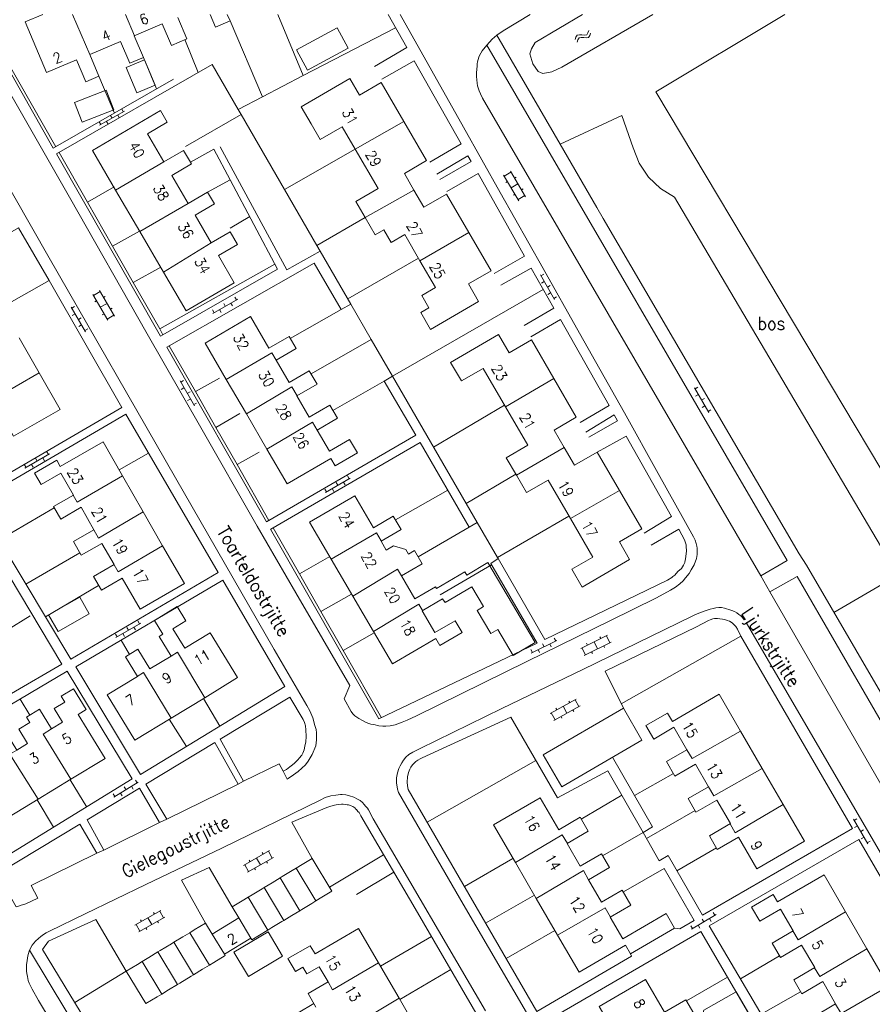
# Model space of a CAD drawing. Header units: metres. Extents: x 189705 to 199106, y 581686 to 588448.
# Tile 226 of 256: x 195698 to 195829, y 583848 to 583999. Entities that reach past the tile are written whole.
import ezdxf

# ---------------------------------------------------------------- set-up
doc = ezdxf.new("R2010")
doc.units = ezdxf.units.M
doc.layers.add('B-WA-OG-GBKN-G', color=7, linetype='Continuous', lineweight=18)
doc.styles.add('Style-STANDARD', font='STANDARD.shx')

msp = doc.modelspace()

# ---------------------------------------------------------------- linework, layer by layer
at = {"layer": 'B-WA-OG-GBKN-G'}
for p, q in [((195783.294, 583996.515), (195783.487, 583996.779)), ((195783.487, 583996.779), (195783.814, 583996.868)), ((195783.814, 583996.868), (195784.218, 583996.825)), ((195784.218, 583996.825), (195784.625, 583996.782)), ((195784.625, 583996.782), (195784.943, 583996.867)), ((195784.943, 583996.867), (195785.145, 583997.136)), ((195785.145, 583997.136), (195785.253, 583997.53)), ((195785.222, 583996.454), (195785.423, 583996.724)), ((195785.423, 583996.724), (195785.531, 583997.119)), ((195783.187, 583996.122), (195783.294, 583996.515)), ((195783.466, 583995.71), (195783.575, 583996.103)), ((195783.575, 583996.103), (195783.771, 583996.366)), ((195783.771, 583996.366), (195784.085, 583996.453)), ((195784.085, 583996.453), (195784.499, 583996.414)), ((195784.499, 583996.414), (195784.904, 583996.369)), ((195784.904, 583996.369), (195785.222, 583996.454)), ((195709.977, 583982.931), (195713.797, 583985.114)), ((195713.375, 583985.449), (195713.623, 583985.015)), ((195709.902, 583983.464), (195710.15, 583983.03)), ((195711.018, 583983.526), (195711.266, 583983.092)), ((195711.639, 583984.457), (195711.887, 583984.023)), ((195712.755, 583984.519), (195713.003, 583984.085)), ((195772.265, 583975.089), (195773.295, 583975.704)), ((195775.551, 583971.926), (195773.193, 583975.876)), ((195774.521, 583971.311), (195772.163, 583975.26)), ((195772.495, 583974.119), (195772.752, 583974.273)), ((195773.834, 583974.803), (195774.091, 583974.956)), ((195773.342, 583973.286), (195774.372, 583973.901)), ((195774.91, 583973.001), (195775.167, 583973.155)), ((195773.673, 583972.146), (195773.931, 583972.3)), ((195774.419, 583971.483), (195775.449, 583972.098)), ((195777.814, 583959.933), (195779.983, 583956.105)), ((195778.348, 583960.006), (195777.913, 583959.759)), ((195778.406, 583958.889), (195777.971, 583958.643)), ((195709.025, 583956.732), (195710.064, 583957.332)), ((195712.264, 583953.521), (195709.964, 583957.505)), ((195779.334, 583958.266), (195778.899, 583958.019)), ((195711.225, 583952.921), (195708.925, 583956.905)), ((195709.24, 583955.759), (195709.5, 583955.909)), ((195710.589, 583956.422), (195710.849, 583956.572)), ((195727.411, 583953.968), (195731.229, 583956.154)), ((195730.807, 583956.489), (195731.055, 583956.055)), ((195779.392, 583957.149), (195778.957, 583956.903)), ((195780.32, 583956.526), (195779.885, 583956.279)), ((195705.59, 583954.953), (195707.807, 583951.153)), ((195706.123, 583955.033), (195705.691, 583954.781)), ((195710.075, 583954.913), (195711.114, 583955.513)), ((195711.638, 583954.605), (195711.898, 583954.755)), ((195727.336, 583954.501), (195727.584, 583954.067)), ((195728.452, 583954.564), (195728.7, 583954.13)), ((195729.071, 583955.495), (195729.32, 583955.061)), ((195730.188, 583955.558), (195730.436, 583955.124)), ((195706.195, 583953.917), (195705.763, 583953.665)), ((195707.13, 583953.305), (195706.699, 583953.053)), ((195710.389, 583953.769), (195710.649, 583953.919)), ((195711.125, 583953.094), (195712.164, 583953.694)), ((195707.202, 583952.189), (195706.77, 583951.937)), ((195708.138, 583951.578), (195707.706, 583951.326)), ((195722.895, 583943.645), (195722.462, 583943.395)), ((195722.362, 583943.568), (195724.557, 583939.755)), ((195722.961, 583942.528), (195722.527, 583942.279)), ((195801.539, 583942.522), (195803.744, 583938.715)), ((195802.072, 583942.6), (195801.639, 583942.349)), ((195723.893, 583941.911), (195723.459, 583941.662)), ((195723.958, 583940.795), (195723.525, 583940.546)), ((195802.14, 583941.484), (195801.708, 583941.233)), ((195803.074, 583940.869), (195802.642, 583940.619)), ((195724.89, 583940.178), (195724.457, 583939.928)), ((195803.143, 583939.753), (195802.71, 583939.503)), ((195804.077, 583939.139), (195803.644, 583938.888)), ((195698.474, 583930.133), (195702.284, 583932.333)), ((195700.129, 583931.666), (195700.379, 583931.233)), ((195701.245, 583931.733), (195701.495, 583931.3)), ((195701.861, 583932.666), (195702.111, 583932.233)), ((195698.397, 583930.666), (195698.647, 583930.233)), ((195699.513, 583930.733), (195699.763, 583930.3)), ((195744.739, 583926.402), (195748.539, 583928.619)), ((195748.114, 583928.95), (195748.366, 583928.518)), ((195745.775, 583927.007), (195746.027, 583926.575)), ((195746.387, 583927.942), (195746.639, 583927.511)), ((195747.503, 583928.014), (195747.755, 583927.582)), ((195744.659, 583926.935), (195744.911, 583926.503)), ((195712.495, 583904.082), (195716.297, 583906.296)), ((195715.873, 583906.627), (195716.124, 583906.195)), ((195712.416, 583904.615), (195712.667, 583904.183)), ((195713.532, 583904.686), (195713.783, 583904.254)), ((195714.144, 583905.621), (195714.396, 583905.189)), ((195715.26, 583905.692), (195715.512, 583905.26)), ((195784.033, 583902.413), (195788.157, 583904.45)), ((195787.978, 583904.361), (195788.51, 583903.285)), ((195776.409, 583901.697), (195780.358, 583903.639)), ((195778.163, 583903.117), (195778.384, 583902.668)), ((195779.281, 583903.109), (195779.502, 583902.66)), ((195779.958, 583903.999), (195780.179, 583903.55)), ((195784.564, 583901.337), (195788.689, 583903.374)), ((195784.933, 583903.192), (195785.066, 583902.923)), ((195786.095, 583903.431), (195786.627, 583902.355)), ((195786.994, 583904.21), (195787.126, 583903.941)), ((195787.568, 583902.82), (195787.701, 583902.551)), ((195776.368, 583902.234), (195776.589, 583901.785)), ((195777.486, 583902.227), (195777.707, 583901.778)), ((195784.212, 583902.501), (195784.744, 583901.425)), ((195785.687, 583901.891), (195785.82, 583901.622)), ((195779.321, 583892.38), (195783.35, 583894.601)), ((195782.198, 583894.309), (195782.343, 583894.046)), ((195783.175, 583894.505), (195783.754, 583893.454)), ((195779.497, 583892.477), (195780.076, 583891.426)), ((195779.901, 583891.329), (195783.929, 583893.55)), ((195780.185, 583893.199), (195780.33, 583892.936)), ((195781.336, 583893.491), (195781.915, 583892.44)), ((195782.834, 583892.947), (195782.979, 583892.684)), ((195780.997, 583891.934), (195781.142, 583891.671)), ((195712.161, 583879.515), (195715.914, 583881.812)), ((195715.482, 583882.134), (195715.743, 583881.707)), ((195712.07, 583880.046), (195712.331, 583879.619)), ((195713.184, 583880.141), (195713.445, 583879.715)), ((195713.776, 583881.09), (195714.037, 583880.663)), ((195714.89, 583881.185), (195715.151, 583880.759)), ((195826.018, 583876.107), (195828.24, 583872.31)), ((195826.551, 583876.187), (195826.119, 583875.935)), ((195826.624, 583875.072), (195826.192, 583874.819)), ((195827.561, 583874.461), (195827.129, 583874.209)), ((195827.634, 583873.346), (195827.203, 583873.093)), ((195828.571, 583872.735), (195828.139, 583872.482)), ((195732.143, 583868.997), (195736.135, 583871.283)), ((195734.988, 583870.972), (195735.137, 583870.712)), ((195735.961, 583871.184), (195736.558, 583870.142)), ((195732.739, 583867.956), (195736.731, 583870.242)), ((195732.994, 583869.83), (195733.143, 583869.57)), ((195734.139, 583870.14), (195734.735, 583869.099)), ((195735.646, 583869.621), (195735.795, 583869.36)), ((195732.317, 583869.097), (195732.913, 583868.055)), ((195733.826, 583868.578), (195733.975, 583868.318)), ((195715.402, 583859.808), (195719.399, 583862.085)), ((195719.225, 583861.986), (195719.819, 583860.944)), ((195715.996, 583858.766), (195719.993, 583861.043)), ((195716.254, 583860.639), (195716.403, 583860.379)), ((195717.4, 583860.947), (195717.994, 583859.904)), ((195718.251, 583861.777), (195718.4, 583861.516)), ((195718.907, 583860.424), (195719.055, 583860.163)), ((195801.072, 583859.188), (195804.861, 583861.424)), ((195802.712, 583860.737), (195802.966, 583860.306)), ((195803.828, 583860.814), (195804.082, 583860.383)), ((195804.435, 583861.753), (195804.689, 583861.322)), ((195715.576, 583859.907), (195716.17, 583858.865)), ((195717.084, 583859.385), (195717.232, 583859.125)), ((195800.99, 583859.72), (195801.244, 583859.29)), ((195802.105, 583859.798), (195802.359, 583859.367))]:
    msp.add_line(p, q, dxfattribs=at)
at = {"layer": 'B-WA-OG-GBKN-G', "flags": 128}
for points in [[(195680.81, 584000), (195702.191, 583962.511), (195721.672, 583928.676), (195736.863, 583902.247), (195741.892, 583893.599), (195742.309, 583892.794), (195742.787, 583891.696), (195743.12, 583890.528), (195743.3, 583889.919), (195743.378, 583889.397), (195743.378, 583888.845), (195743.356, 583888.344), (195743.231, 583887.404), (195742.676, 583886.056), (195742.07, 583885.038), (195741.64, 583884.503), (195741.083, 583883.954), (195740.55, 583883.458), (195739.841, 583882.923), (195738.852, 583882.285), (195738.218, 583883.505)], [(195734.241, 583921.217), (195725.56, 583936.435), (195717.314, 583950.842), (195705.313, 583971.843), (195693.569, 583992.311), (195691.154, 583992.736), (195689.239, 583996.262), (195689.034, 583996.77), (195688.881, 583997.099), (195688.753, 583997.531), (195688.701, 583997.963), (195688.647, 583998.75), (195688.696, 583999.487), (195688.817, 584000)], [(195702.837, 583979.406), (195691.2, 584000)], [(195703.227, 583979.63), (195691.609, 584000)], [(195708.466, 583993.808), (195709.876, 583990.48), (195707.868, 583989.628), (195706.438, 583992.999), (195701.808, 583991.035), (195698.5, 583998.83), (195701.257, 584000)], [(195705.816, 584000), (195708.466, 583993.808)], [(195713.964, 584000), (195715.326, 583996.718)], [(195729.626, 584000), (195730.05, 583999.001), (195727.797, 583998.045), (195726.968, 584000)], [(195756.219, 584000), (195765.964, 583982.659), (195771.607, 583972.589), (195778.271, 583960.897), (195783.837, 583950.954), (195790.783, 583938.677), (195795.966, 583929.343), (195801.405, 583919.578), (195801.636, 583919.045), (195801.815, 583918.563), (195801.892, 583918.131), (195801.944, 583917.826), (195801.946, 583917.242), (195801.947, 583916.836), (195801.847, 583916.251), (195801.494, 583915.259), (195801.039, 583914.496), (195800.711, 583913.936), (195800.179, 583913.274), (195799.8, 583912.816), (195799.293, 583912.332), (195798.634, 583911.847), (195797.848, 583911.362), (195796.808, 583910.8), (195795.591, 583910.162), (195788.616, 583906.687), (195775.757, 583900.376), (195758.737, 583892.02), (195757.292, 583891.356), (195756.556, 583891.049), (195755.896, 583890.793), (195755.465, 583890.665), (195754.703, 583890.51), (195754.018, 583890.457), (195753.56, 583890.431), (195752.976, 583890.48), (195752.163, 583890.681), (195751.731, 583890.756), (195751.273, 583890.907), (195750.917, 583891.058), (195750.434, 583891.286), (195749.899, 583891.64), (195749.238, 583892.044), (195748.932, 583892.348), (195748.702, 583892.703), (195747.63, 583894.631), (195748.487, 583896.717), (195740.19, 583910.945), (195734.241, 583921.217)], [(195741.301, 583990.567), (195737.411, 584000)], [(195752.296, 583991.995), (195757.27, 583994.876), (195754.383, 584000)], [(195776.238, 584000), (195772.067, 583997.462), (195771.129, 583996.798)], [(195795.112, 584000), (195781.11, 583991.858), (195779.585, 583991.164), (195778.217, 583990.9), (195777.473, 583991.186), (195776.662, 583992.384), (195776.203, 583993.909), (195776.436, 583994.679), (195777.034, 583995.645), (195784.296, 584000)], [(195815.453, 584000), (195795.611, 583988.098), (195837.947, 583917.047), (195842.858, 583919.574)], [(195722.012, 583999.493), (195723.393, 583996.239), (195721.022, 583995.233), (195719.619, 583998.539), (195715.293, 583996.704)], [(195735.059, 583987.329), (195730.05, 583999.001)], [(195715.293, 583996.704), (195716.705, 583993.376), (195714.619, 583992.491), (195713.206, 583995.819), (195708.466, 583993.808)], [(195741.968, 583991.414), (195740.285, 583994.523), (195746.54, 583997.91), (195748.223, 583994.801), (195741.968, 583991.414)], [(195755.521, 583997.943), (195741.301, 583990.567)], [(195771.129, 583996.798), (195770.383, 583996.181)], [(195780.876, 583980.018), (195771.129, 583996.798)], [(195725.149, 583991.048), (195723.105, 583996.117)], [(195811.747, 583913.567), (195811.736, 583913.586), (195768.897, 583987.113), (195768.616, 583987.747), (195768.386, 583988.229), (195768.298, 583988.539), (195768.163, 583989.006), (195768.077, 583989.397), (195768.025, 583989.905), (195767.998, 583990.438), (195767.996, 583990.997), (195768.046, 583991.556), (195768.087, 583992.05), (195768.11, 583992.384), (195768.144, 583992.674), (195768.345, 583993.437), (195768.471, 583993.692), (195768.875, 583994.379), (195769.584, 583995.244)], [(195811.747, 583913.567), (195815.793, 583915.935), (195769.584, 583995.244), (195770.383, 583996.181)], [(195719.339, 583950.472), (195703.339, 583978.526), (195727.289, 583992.276)], [(195716.89, 583992.991), (195718.5, 583989.107), (195715.695, 583987.944), (195714.085, 583991.829), (195716.89, 583992.991)], [(195718.715, 583988.522), (195716.705, 583993.376)], [(195731.286, 583985.371), (195727.289, 583992.276)], [(195760.812, 583977.251), (195765.622, 583980.093), (195758.394, 583992.871), (195753.434, 583990.025)], [(195702.837, 583979.406), (195721.338, 583990.028)], [(195712.251, 583984.81), (195709.876, 583990.48)], [(195741.301, 583990.567), (195735.059, 583987.329)], [(195742.542, 583983.143), (195741.008, 583985.786), (195748.482, 583990.125), (195749.969, 583987.563), (195753.319, 583989.508), (195756.806, 583983.501)], [(195707.303, 583983.39), (195706.11, 583986.456), (195710.97, 583988.347), (195712.163, 583985.281), (195707.303, 583983.39)], [(195735.059, 583987.329), (195731.286, 583985.371)], [(195712.443, 583972.957), (195708.874, 583979.068), (195719.338, 583985.18), (195720.382, 583983.392), (195717.359, 583981.626), (195719.883, 583977.304)], [(195731.738, 583984.591), (195723.198, 583979.667)], [(195731.738, 583984.591), (195731.286, 583985.371)], [(195738.434, 583973.023), (195731.738, 583984.591)], [(195742.542, 583983.143), (195743.945, 583980.726), (195747.316, 583982.682)], [(195756.806, 583983.501), (195749.301, 583979.263)], [(195756.806, 583983.501), (195760.29, 583977.499), (195756.879, 583975.519), (195758.363, 583972.962)], [(195792.116, 583979.451), (195790.378, 583984.428), (195780.876, 583980.018)], [(195749.301, 583979.263), (195747.316, 583982.682)], [(195786.524, 583970.294), (195780.876, 583980.018)], [(195708.092, 583971.101), (195703.729, 583978.75)], [(195719.883, 583977.304), (195722.886, 583979.058), (195724.095, 583976.988), (195721.071, 583975.223), (195723.597, 583970.899)], [(195723.955, 583977.228), (195727.542, 583979.248)], [(195727.542, 583979.248), (195730.046, 583974.555), (195737.375, 583960.77)], [(195743.914, 583963.557), (195738.773, 583960.683), (195728.532, 583979.606)], [(195749.301, 583979.263), (195738.434, 583973.023)], [(195750.848, 583968.72), (195749.412, 583971.194), (195752.832, 583973.18), (195749.301, 583979.263)], [(195798.473, 583971.854), (195796.296, 583973.184), (195794.457, 583974.951), (195793.041, 583977.074), (195792.116, 583979.451)], [(195719.883, 583977.304), (195712.443, 583972.957)], [(195762.356, 583974.578), (195767.164, 583977.375), (195766.665, 583978.236), (195761.877, 583975.407)], [(195770.72, 583960.099), (195775.381, 583962.785), (195768.221, 583975.48), (195763.411, 583972.752)], [(195726.603, 583972.655), (195730.046, 583974.555)], [(195708.092, 583971.101), (195712.23, 583973.474)], [(195716.182, 583966.555), (195712.443, 583972.957)], [(195723.597, 583970.899), (195726.603, 583972.655), (195727.653, 583970.856), (195724.66, 583969.108), (195727.166, 583964.816)], [(195743.423, 583964.406), (195738.434, 583973.023)], [(195758.363, 583972.962), (195750.848, 583968.72)], [(195758.363, 583972.962), (195759.897, 583970.319), (195763.379, 583972.34), (195766.803, 583966.441)], [(195711.967, 583964.306), (195708.092, 583971.101)], [(195832.839, 583913.704), (195798.473, 583971.854)], [(195716.182, 583966.555), (195723.597, 583970.899)], [(195786.524, 583970.294), (195787.494, 583968.569)], [(195730.093, 583967.112), (195733.071, 583968.865)], [(195750.848, 583968.72), (195743.423, 583964.406)], [(195753.698, 583966.823), (195752.39, 583966.064), (195750.848, 583968.72)], [(195787.494, 583968.569), (195817.67, 583916.982)], [(195673.795, 583953.488), (195690.284, 583926.021), (195713.385, 583939.475), (195702.201, 583959.03), (195697.504, 583967.121), (195679.779, 583957.011), (195673.795, 583953.488)], [(195711.967, 583964.306), (195716.135, 583966.635)], [(195719.824, 583960.319), (195716.182, 583966.555)], [(195727.166, 583964.816), (195730.071, 583966.512), (195731.201, 583964.576), (195728.266, 583962.861), (195730.71, 583958.676), (195723.308, 583954.353), (195719.824, 583960.319)], [(195753.698, 583966.823), (195754.827, 583964.879), (195756.933, 583966.102)], [(195759.273, 583962.07), (195766.803, 583966.441)], [(195766.803, 583966.441), (195770.232, 583960.534), (195766.738, 583958.505), (195768.312, 583955.793), (195760.926, 583951.506), (195759.409, 583954.121), (195760.672, 583954.854)], [(195759.273, 583962.07), (195756.933, 583966.102)], [(195715.135, 583958.752), (195711.967, 583964.306)], [(195719.824, 583960.319), (195727.166, 583964.816)], [(195743.914, 583963.557), (195743.423, 583964.406)], [(195747.151, 583954.549), (195748.641, 583955.393), (195743.914, 583963.557)], [(195759.054, 583962.448), (195748.156, 583956.23)], [(195761.658, 583957.963), (195759.273, 583962.07)], [(195715.135, 583958.752), (195719.376, 583961.085)], [(195736.954, 583961.56), (195719.222, 583951.587)], [(195737.375, 583960.77), (195719.73, 583950.695)], [(195742.987, 583961.711), (195720.313, 583948.764)], [(195747.151, 583954.549), (195742.987, 583961.711)], [(195775.325, 583952.127), (195779.907, 583954.763), (195776.41, 583960.954), (195771.75, 583958.315)], [(195702.195, 583959.041), (195694.893, 583954.88)], [(195719.222, 583951.587), (195715.135, 583958.752)], [(195778.269, 583957.663), (195755.069, 583944.288)], [(195761.658, 583957.963), (195759.57, 583956.751), (195760.672, 583954.854)], [(195747.151, 583954.549), (195739.318, 583950.115)], [(195751.781, 583949.969), (195748.641, 583955.393)], [(195729.477, 583943.791), (195726.2, 583949.402), (195733.177, 583953.478), (195736.016, 583948.617), (195739.131, 583950.436), (195740.21, 583948.587), (195737.143, 583946.795)], [(195783.946, 583937.202), (195788.381, 583939.81), (195780.904, 583953.018), (195776.338, 583950.372)], [(195719.73, 583950.695), (195719.222, 583951.587)], [(195697.576, 583950.201), (195700.646, 583944.845)], [(195719.73, 583950.695), (195719.339, 583950.472)], [(195751.781, 583949.969), (195742.528, 583944.659)], [(195755.069, 583944.288), (195751.781, 583949.969)], [(195772.43, 583939.595), (195768.99, 583945.512), (195765.654, 583943.573), (195763.997, 583946.423), (195771.381, 583950.716), (195773.004, 583947.923), (195776.431, 583949.915), (195779.891, 583943.964)], [(195735.655, 583921.867), (195720.313, 583948.764)], [(195724.729, 583941.932), (195720.704, 583948.988)], [(195729.477, 583943.791), (195736.483, 583947.908), (195737.143, 583946.795)], [(195737.143, 583946.795), (195739.161, 583943.341), (195742.246, 583945.143), (195743.439, 583943.099), (195740.337, 583941.287)], [(195700.646, 583944.845), (195703.886, 583939.194), (195696.727, 583935.09), (195693.932, 583939.966), (195690.877, 583938.215), (195689.826, 583940.049), (195692.921, 583941.823)], [(195700.646, 583944.845), (195693.548, 583940.723), (195692.921, 583941.823)], [(195724.729, 583941.932), (195728.421, 583944.006)], [(195732.573, 583938.491), (195729.477, 583943.791)], [(195768.096, 583921.787), (195755.069, 583944.288), (195753.796, 583943.558)], [(195772.43, 583939.595), (195779.891, 583943.964)], [(195779.891, 583943.964), (195783.35, 583938.013), (195779.923, 583936.021), (195781.495, 583933.317)], [(195740.37, 583941.306), (195739.552, 583942.69), (195732.573, 583938.491)], [(195753.796, 583943.558), (195745.874, 583939.019)], [(195753.796, 583943.558), (195758.658, 583935.206)], [(195727.869, 583936.427), (195724.729, 583941.932)], [(195740.337, 583941.287), (195742.246, 583938.018), (195745.387, 583939.852), (195746.567, 583937.832), (195743.455, 583936.014)], [(195772.299, 583939.822), (195761.376, 583933.393)], [(195774.124, 583929.074), (195772.565, 583931.755), (195775.871, 583933.677), (195772.43, 583939.595)], [(195690.973, 583925.033), (195705.548, 583900.762), (195728.217, 583914.112), (195714.023, 583938.461), (195690.973, 583925.033)], [(195727.869, 583936.427), (195731.54, 583938.55)], [(195735.724, 583933.095), (195732.573, 583938.491)], [(195785.265, 583934.919), (195789.7, 583937.451), (195789.19, 583938.343), (195784.808, 583935.71)], [(195731.134, 583930.702), (195727.869, 583936.427)], [(195743.455, 583936.014), (195742.724, 583937.234), (195735.724, 583933.095)], [(195758.658, 583935.206), (195735.655, 583921.867)], [(195743.455, 583936.014), (195745.36, 583932.753), (195748.452, 583934.559), (195749.65, 583932.508), (195746.233, 583930.512), (195745.574, 583931.64), (195738.863, 583927.72), (195735.724, 583933.095)], [(195793.787, 583920.164), (195798.01, 583922.724), (195791.015, 583935.099), (195786.546, 583932.634)], [(195705.938, 583925.999), (195703.993, 583929.388), (195700.956, 583927.645), (195699.948, 583929.402), (195703.374, 583931.368), (195703.925, 583930.408), (195710.511, 583934.187), (195713.502, 583928.976)], [(195759.314, 583934.086), (195736.307, 583920.744)], [(195766.872, 583921.073), (195759.314, 583934.086)], [(195774.124, 583929.074), (195781.495, 583933.317)], [(195781.495, 583933.317), (195783.067, 583930.612), (195786.546, 583932.634), (195789.986, 583926.717)], [(195717.508, 583932.482), (195712.981, 583929.882)], [(195731.134, 583930.702), (195734.555, 583932.638)], [(195736.045, 583922.093), (195731.134, 583930.702)], [(195705.917, 583925.987), (195706.52, 583924.901), (195713.502, 583928.976)], [(195713.502, 583928.976), (195716.69, 583923.421)], [(195774.042, 583929.214), (195766.391, 583924.732)], [(195782.445, 583922.398), (195779.001, 583928.321), (195775.683, 583926.392), (195774.124, 583929.074)], [(195709.106, 583920.658), (195707.118, 583924.122), (195703.979, 583922.32), (195702.876, 583924.241), (195705.938, 583925.999)], [(195745.619, 583916.151), (195742.294, 583921.846), (195749.237, 583925.901), (195752.115, 583920.973), (195755.176, 583922.761), (195756.367, 583920.721), (195753.288, 583918.923)], [(195763.568, 583926.761), (195755.498, 583922.209)], [(195789.986, 583926.717), (195793.426, 583920.8), (195789.976, 583918.795), (195791.561, 583916.068), (195784.253, 583911.819), (195782.643, 583914.588), (195785.888, 583916.475), (195782.445, 583922.398)], [(195789.986, 583926.717), (195782.445, 583922.398)], [(195696.411, 583895.481), (195704.179, 583899.97), (195689.629, 583924.267), (195667.67, 583911.477), (195682.398, 583887.181), (195693.139, 583893.507)], [(195702.996, 583924.032), (195694.515, 583919.135)], [(195709.081, 583920.644), (195709.795, 583919.365), (195716.69, 583923.421)], [(195716.69, 583923.421), (195719.676, 583918.216)], [(195782.219, 583922.786), (195771.204, 583916.417), (195768.096, 583921.787)], [(195740.741, 583913.861), (195736.69, 583920.966)], [(195766.872, 583921.073), (195759.01, 583916.486)], [(195768.096, 583921.787), (195766.872, 583921.073)], [(195712.214, 583915.297), (195710.333, 583918.575), (195707.138, 583916.742), (195705.935, 583918.838), (195709.106, 583920.658)], [(195771.308, 583916.237), (195770.175, 583915.501), (195777.323, 583903.225), (195752.948, 583891.547), (195736.3, 583920.74)], [(195745.619, 583916.151), (195752.613, 583920.183), (195753.335, 583918.95)], [(195778.515, 583903.788), (195797.386, 583912.911), (195798.046, 583913.319), (195798.071, 583913.344), (195798.198, 583913.472), (195798.502, 583913.701), (195798.983, 583914.236), (195799.54, 583914.695), (195799.844, 583915.204), (195800.071, 583915.636), (195800.071, 583915.662), (195800.171, 583916.196), (195800.27, 583916.983), (195800.294, 583917.415), (195800.267, 583918.076), (195800.266, 583918.355), (195799.984, 583919.117), (195799.601, 583919.903), (195799.141, 583920.765), (195794.856, 583918.315)], [(195719.676, 583918.216), (195723.023, 583912.385), (195716.195, 583908.466), (195713.463, 583913.227), (195710.24, 583911.377), (195709.037, 583913.474), (195712.214, 583915.297)], [(195719.676, 583918.216), (195712.809, 583914.189), (195712.195, 583915.286)], [(195753.288, 583918.923), (195754.091, 583917.548)], [(195757.525, 583916.915), (195757.096, 583917.651), (195755.22, 583918.208), (195754.091, 583917.548)], [(195706.924, 583917.116), (195698.617, 583912.303)], [(195740.741, 583913.861), (195745.399, 583916.529)], [(195757.525, 583916.915), (195758.445, 583917.452), (195759.632, 583915.421), (195756.445, 583913.56)], [(195771.308, 583916.237), (195771.204, 583916.417)], [(195817.67, 583916.982), (195818.767, 583915.207)], [(195748.936, 583910.473), (195745.619, 583916.151)], [(195761.837, 583911.629), (195766.2, 583914.198), (195766.497, 583913.695), (195769.749, 583915.61), (195772.693, 583910.613), (195777.02, 583903.331), (195773.613, 583901.324), (195771.258, 583905.323), (195770.193, 583904.696), (195768.09, 583908.266), (195769.071, 583908.845), (195767.279, 583911.887), (195763.186, 583909.476), (195762.765, 583910.04)], [(195770.3, 583915.286), (195762.398, 583910.667)], [(195778.515, 583903.788), (195771.308, 583916.237)], [(195849.505, 583862.452), (195818.767, 583915.207)], [(195744.042, 583908.073), (195740.741, 583913.861)], [(195756.445, 583913.56), (195755.819, 583914.59), (195748.936, 583910.473)], [(195756.445, 583913.56), (195758.494, 583910.04), (195761.679, 583911.9), (195761.837, 583911.629)], [(195813.115, 583911.126), (195811.747, 583913.567)], [(195847.374, 583861.633), (195817.324, 583913.5), (195813.115, 583911.126)], [(195823.001, 583907.94), (195832.839, 583913.704)], [(195709.824, 583912.103), (195701.648, 583907.257)], [(195706.339, 583899.57), (195716.269, 583882.983), (195738.48, 583896.561), (195728.932, 583912.895), (195706.339, 583899.57)], [(195703.587, 583905.007), (195702.128, 583907.586), (195706.91, 583910.292), (195708.369, 583907.712), (195703.587, 583905.007)], [(195744.042, 583908.073), (195748.766, 583910.764)], [(195752.137, 583904.993), (195748.936, 583910.473)], [(195847.374, 583861.633), (195846.739, 583861.58), (195846.485, 583861.58), (195845.951, 583861.553), (195845.545, 583861.628), (195845.011, 583861.728), (195844.223, 583861.954), (195843.587, 583862.232), (195842.548, 583862.852), (195841.933, 583863.294), (195841.347, 583863.699), (195840.802, 583864.158), (195840.303, 583864.662), (195840.023, 583865.016), (195839.436, 583865.751), (195838.875, 583866.639), (195838.084, 583867.932), (195813.115, 583911.126)], [(195720.988, 583901.224), (195719.154, 583904.23), (195719.73, 583904.582), (195718.428, 583906.717), (195721.898, 583908.832), (195723.236, 583906.638), (195721.243, 583905.423), (195723.07, 583902.427), (195726.998, 583904.822), (195731.211, 583897.913), (195726.146, 583894.824)], [(195759.67, 583908.233), (195759.093, 583909.202), (195752.137, 583904.993)], [(195762.765, 583910.04), (195759.627, 583908.208)], [(195699.28, 583907.4), (195691.95, 583902.893)], [(195747.461, 583902.077), (195744.042, 583908.073)], [(195759.627, 583908.208), (195761.584, 583904.858), (195764.695, 583906.676), (195765.773, 583904.831), (195762.366, 583902.841), (195761.721, 583903.945), (195755.031, 583900.038), (195752.137, 583904.993)], [(195801.086, 583907.307), (195784.346, 583899.181), (195771.892, 583893.15), (195759.336, 583887.017), (195758.195, 583886.455), (195757.586, 583886.098), (195757.13, 583885.69), (195756.751, 583885.206), (195756.498, 583884.774), (195756.22, 583884.341), (195756.044, 583883.909), (195755.842, 583883.248), (195755.667, 583882.485), (195755.661, 583881.694), (195755.824, 583880.732), (195755.978, 583880.25), (195765.935, 583863.029), (195775.687, 583846.34)], [(195801.086, 583907.307), (195801.72, 583907.613), (195802.354, 583907.869), (195803.166, 583908.202)], [(195803.166, 583908.202), (195803.953, 583908.458), (195804.404, 583908.562), (195804.842, 583908.651), (195805.279, 583908.71), (195805.693, 583908.689), (195806.137, 583908.616), (195806.467, 583908.516), (195806.823, 583908.415), (195807.306, 583908.239), (195807.723, 583908.083), (195808.073, 583907.873), (195808.388, 583907.651), (195808.655, 583907.43), (195808.889, 583907.191), (195809.17, 583906.818)], [(195801.846, 583905.741), (195787.775, 583898.911), (195790.601, 583893.202)], [(195808.667, 583904.309), (195808.152, 583905.359), (195807.898, 583905.776), (195807.668, 583906.055), (195807.415, 583906.276), (195807.17, 583906.444), (195806.93, 583906.586), (195806.588, 583906.728), (195806.213, 583906.832), (195805.862, 583906.914), (195805.456, 583906.963), (195805.075, 583906.988), (195804.618, 583906.986), (195804.364, 583906.935), (195803.958, 583906.781), (195803.679, 583906.679), (195801.846, 583905.741)], [(195853.02, 583831.807), (195809.471, 583906.39)], [(195747.461, 583902.077), (195752.241, 583904.815)], [(195808.667, 583904.309), (195790.255, 583893.901)], [(195802.796, 583861.355), (195825.873, 583874.685), (195808.667, 583904.309)], [(195714.596, 583901.487), (195713.303, 583903.677)], [(195715.784, 583898.072), (195713.944, 583901.09), (195715.878, 583902.269), (195717.724, 583899.242), (195720.988, 583901.224)], [(195726.146, 583894.824), (195721.981, 583901.807), (195720.988, 583901.224)], [(195753.354, 583891.742), (195747.461, 583902.077)], [(195683.112, 583885.964), (195693.348, 583869.048), (195715.001, 583882.319), (195704.969, 583898.905), (195683.112, 583885.964)], [(195720.964, 583891.665), (195716.74, 583898.695), (195715.777, 583898.084)], [(195720.964, 583891.665), (195715.387, 583888.264), (195711.136, 583895.238), (195715.784, 583898.072)], [(195704.621, 583894.156), (195704.075, 583895.051), (195705.975, 583896.21), (195707.928, 583893.009), (195706.676, 583892.245), (195710.809, 583885.472), (195705.553, 583882.267)], [(195800.379, 583886.813), (195798.374, 583890.267), (195795.257, 583888.457), (195794.057, 583890.524), (195797.398, 583892.464), (195798.145, 583891.177), (195805.338, 583895.353), (195808.627, 583889.688)], [(195699.244, 583892.131), (195697.768, 583894.592)], [(195704.621, 583894.156), (195702.971, 583893.148), (195704.247, 583891.057)], [(195726.146, 583894.824), (195720.964, 583891.665)], [(195728.459, 583890.436), (195725.952, 583894.706)], [(195738.218, 583883.505), (195738.719, 583883.79), (195739.228, 583884.166), (195739.659, 583884.481), (195739.978, 583884.764), (195740.261, 583885.047), (195740.527, 583885.295), (195740.697, 583885.517), (195741.076, 583885.975), (195741.253, 583886.28), (195741.449, 583886.801), (195741.555, 583887.348), (195741.699, 583888.041), (195741.754, 583888.873), (195741.725, 583889.849), (195741.673, 583890.473), (195741.519, 583891.006), (195741.289, 583891.488), (195739.272, 583894.887), (195728.547, 583888.429), (195732.141, 583881.951)], [(195697.226, 583886.727), (195698.899, 583887.748), (195697.547, 583889.963), (195699.233, 583890.992), (195698.729, 583891.817), (195700.742, 583893.045), (195702.579, 583890.035)], [(195778.256, 583886.034), (195790.601, 583893.202), (195793.453, 583888.29), (195781.108, 583881.122), (195778.256, 583886.034)], [(195702.579, 583890.035), (195704.247, 583891.057)], [(195723.338, 583887.305), (195720.678, 583891.49)], [(195793.616, 583874.087), (195788.202, 583883.542), (195780.441, 583879.405), (195773.267, 583891.833), (195759.62, 583885.545), (195759.312, 583885.394), (195758.961, 583885.213), (195758.657, 583885.008), (195758.376, 583884.746), (195758.125, 583884.473), (195757.897, 583884.143), (195757.742, 583883.825), (195757.544, 583883.303), (195757.368, 583882.642), (195757.32, 583881.829), (195757.368, 583881.262), (195757.475, 583880.712)], [(195700.515, 583879.197), (195694.877, 583875.759), (195690.651, 583882.752), (195695.231, 583885.547), (195693.382, 583888.577), (195695.36, 583889.784), (195697.226, 583886.727)], [(195702.579, 583890.035), (195701.278, 583889.228), (195705.553, 583882.267)], [(195800.363, 583886.804), (195801.165, 583885.439), (195808.627, 583889.688)], [(195808.627, 583889.688), (195811.98, 583883.912)], [(195731.294, 583881.535), (195727.71, 583887.919), (195717.112, 583881.487), (195720.312, 583876.143)], [(195700.515, 583879.197), (195696.168, 583886.116), (195697.22, 583886.737)], [(195803.698, 583881.113), (195801.689, 583884.574), (195798.536, 583882.744), (195797.234, 583884.987), (195800.379, 583886.813)], [(195737.626, 583884.644), (195732.141, 583881.951)], [(195738.218, 583883.505), (195737.626, 583884.644)], [(195777.135, 583885.133), (195760.396, 583875.667)], [(195788.894, 583885.643), (195795.06, 583874.924)], [(195798.312, 583883.132), (195792.285, 583879.748)], [(195803.683, 583881.104), (195804.524, 583879.718), (195811.98, 583883.912)], [(195811.98, 583883.912), (195815.192, 583878.379)], [(195705.553, 583882.267), (195700.515, 583879.197)], [(195708.003, 583877.981), (195705.421, 583882.188)], [(195731.294, 583881.535), (195720.312, 583876.143)], [(195732.141, 583881.951), (195731.294, 583881.535)], [(195719.2, 583875.597), (195716.097, 583880.9), (195708.034, 583876.025), (195710.605, 583871.377)], [(195757.475, 583880.712), (195777.264, 583846.531)], [(195807.072, 583875.432), (195804.967, 583879.057), (195801.761, 583877.196), (195800.548, 583879.285), (195803.698, 583881.113)], [(195743.916, 583879.048), (195728.799, 583871.637), (195717.106, 583866.066), (195707.747, 583861.543), (195702.268, 583858.886), (195701.761, 583858.63), (195701.355, 583858.375), (195700.95, 583858.069), (195700.569, 583857.763), (195700.114, 583857.33), (195699.607, 583856.744), (195699.178, 583855.955)], [(195702.9, 583874.903), (195700.352, 583879.097)], [(195769.387, 583846.602), (195752.078, 583876.2), (195751.338, 583877.544), (195751.185, 583877.798), (195750.919, 583878.14), (195750.711, 583878.38), (195750.429, 583878.694), (195750.063, 583878.989), (195749.682, 583879.191), (195749.122, 583879.494), (195748.436, 583879.721), (195747.876, 583879.846), (195747.317, 583879.921), (195747.038, 583879.895), (195746.352, 583879.842), (195745.565, 583879.713), (195744.703, 583879.456), (195743.916, 583879.048)], [(195773.979, 583869.43), (195770.598, 583875.236), (195777.779, 583879.418), (195780.648, 583874.492), (195783.935, 583876.406), (195785.19, 583874.251), (195781.95, 583872.364)], [(195790.344, 583879.801), (195784.089, 583876.141)], [(195738.149, 583844.887), (195749.252, 583826.932), (195771.54, 583840.079), (195758.52, 583862.398), (195750.197, 583876.626), (195749.917, 583877.134), (195749.738, 583877.311), (195749.509, 583877.615), (195749.432, 583877.666), (195749.254, 583877.869), (195748.974, 583878.071), (195748.669, 583878.172), (195748.287, 583878.323), (195748.059, 583878.348), (195747.449, 583878.422), (195747.195, 583878.422), (195746.814, 583878.395), (195746.408, 583878.343), (195746.128, 583878.266), (195745.545, 583878.138), (195744.936, 583877.907), (195739.583, 583875.656), (195742.673, 583870.076)], [(195801.624, 583877.432), (195794.144, 583873.165)], [(195815.192, 583878.379), (195818.478, 583872.718), (195811.137, 583868.456), (195808.292, 583873.356), (195805.046, 583871.472), (195803.837, 583873.554), (195807.072, 583875.432)], [(195815.192, 583878.379), (195807.809, 583874.034), (195807.036, 583875.411)], [(195719.2, 583875.597), (195710.605, 583871.377)], [(195720.312, 583876.143), (195719.2, 583875.597)], [(195709.564, 583870.866), (195706.944, 583875.336), (195694.215, 583867.704), (195697.105, 583862.631)], [(195793.616, 583874.087), (195787.389, 583870.475)], [(195793.616, 583874.087), (195795.06, 583874.924)], [(195802.796, 583861.355), (195797.486, 583870.511), (195796.117, 583869.719), (195793.616, 583874.087)], [(195773.979, 583869.43), (195781.183, 583873.706), (195781.976, 583872.379)], [(195815.177, 583840.456), (195819.236, 583833.558), (195842.236, 583846.51), (195826.852, 583872.998), (195803.792, 583859.706)], [(195710.605, 583871.377), (195709.564, 583870.866)], [(195781.95, 583872.364), (195783.961, 583868.911), (195787.201, 583870.798), (195788.445, 583868.662), (195785.216, 583866.781)], [(195804.915, 583871.698), (195798.828, 583868.196)], [(195709.564, 583870.866), (195699.428, 583865.889), (195700.475, 583863.961), (195698.598, 583863.092), (195697.735, 583862.811), (195697.386, 583862.687), (195697.105, 583862.631)], [(195741.134, 583869.142), (195742.673, 583870.076), (195745.738, 583865.026), (195744.199, 583864.092)], [(195753.689, 583870.657), (195745.369, 583865.633)], [(195773.598, 583870.084), (195766.123, 583865.775)], [(195777.194, 583863.91), (195773.979, 583869.43)], [(195726.283, 583860.13), (195722.591, 583866.742), (195726.852, 583868.685), (195730.361, 583862.605)], [(195738.057, 583867.275), (195739.595, 583868.208)], [(195739.595, 583868.208), (195740.211, 583868.582)], [(195740.211, 583868.582), (195741.134, 583869.142)], [(195740.211, 583868.582), (195743.275, 583863.531)], [(195755.271, 583867.953), (195749.522, 583864.507)], [(195785.248, 583866.8), (195784.447, 583868.201), (195777.194, 583863.91)], [(195790.589, 583864.914), (195796.857, 583868.553), (195801.503, 583860.538), (195799.297, 583859.236), (195798.459, 583859.347)], [(195735.286, 583865.593), (195736.518, 583866.341)], [(195736.518, 583866.341), (195737.748, 583867.088)], [(195737.748, 583867.088), (195738.057, 583867.275)], [(195737.748, 583867.088), (195740.813, 583862.037)], [(195785.216, 583866.781), (195787.211, 583863.356), (195790.411, 583865.22), (195791.766, 583862.893), (195788.561, 583861.026)], [(195816.721, 583858.927), (195814.785, 583862.261), (195811.6, 583860.412), (195810.329, 583862.601), (195813.634, 583864.52), (195814.295, 583863.381), (195821.478, 583867.551), (195824.777, 583861.868)], [(195733.44, 583864.473), (195734.979, 583865.407)], [(195734.979, 583865.407), (195735.286, 583865.593)], [(195735.286, 583865.593), (195738.351, 583860.542)], [(195731.387, 583860.914), (195730.361, 583862.605), (195731.901, 583863.539)], [(195731.901, 583863.539), (195732.824, 583864.099)], [(195732.824, 583864.099), (195733.44, 583864.473)], [(195732.824, 583864.099), (195735.888, 583859.048)], [(195743.275, 583863.531), (195742.66, 583863.158)], [(195744.199, 583864.092), (195743.275, 583863.531)], [(195776.897, 583864.421), (195769.389, 583860.133)], [(195780.476, 583858.277), (195777.194, 583863.91)], [(195740.813, 583862.037), (195739.582, 583861.29)], [(195741.121, 583862.224), (195740.813, 583862.037)], [(195742.66, 583863.158), (195741.121, 583862.224)], [(195788.594, 583861.045), (195787.775, 583862.473), (195780.476, 583858.277)], [(195816.697, 583858.913), (195817.479, 583857.572), (195824.777, 583861.868)], [(195824.777, 583861.868), (195828.084, 583856.172)], [(195732.012, 583815.934), (195727.296, 583813.05), (195701.184, 583856.063), (195702.12, 583857.361), (195709.375, 583860.684), (195714.072, 583852.72)], [(195731.387, 583860.914), (195727.309, 583858.44)], [(195733.265, 583857.819), (195731.387, 583860.914)], [(195738.044, 583860.356), (195736.505, 583859.423)], [(195738.351, 583860.542), (195738.044, 583860.356)], [(195739.582, 583861.29), (195738.351, 583860.542)], [(195788.561, 583861.026), (195790.497, 583857.702), (195797.158, 583861.581), (195798.459, 583859.347), (195791.678, 583855.398), (195790.916, 583856.706), (195783.803, 583852.563), (195780.476, 583858.277)], [(195723.841, 583858.648), (195724.536, 583859.07)], [(195724.536, 583859.07), (195726.283, 583860.13), (195727.309, 583858.44)], [(195735.896, 583858.776), (195730.643, 583855.63)], [(195735.896, 583858.776), (195738.138, 583855.032), (195732.884, 583851.887), (195730.643, 583855.63)], [(195735.774, 583858.979), (195733.427, 583857.553)], [(195735.888, 583859.048), (195735.774, 583858.979)], [(195736.505, 583859.423), (195735.888, 583859.048)], [(195741.265, 583853.362), (195740.106, 583852.689), (195738.967, 583854.652), (195742.393, 583856.641), (195743.127, 583855.376), (195749.842, 583859.274), (195752.908, 583853.992)], [(195772.55, 583854.673), (195780.052, 583859.003)], [(195778.279, 583844.777), (195802.524, 583858.813), (195813.061, 583840.741), (195814.488, 583841.572), (195803.792, 583859.706)], [(195820.04, 583853.266), (195818.027, 583856.732), (195814.781, 583854.848), (195813.499, 583857.056), (195816.721, 583858.927)], [(195721.399, 583857.166), (195722.792, 583858.012)], [(195722.792, 583858.012), (195723.841, 583858.648)], [(195723.841, 583858.648), (195726.87, 583853.657)], [(195727.309, 583858.44), (195729.187, 583855.345)], [(195733.265, 583857.819), (195729.187, 583855.345)], [(195733.427, 583857.553), (195733.265, 583857.819)], [(195761.043, 583858.073), (195753.202, 583853.486)], [(195699.178, 583855.955), (195699.002, 583855.269), (195698.879, 583854.797), (195698.802, 583854.328), (195698.735, 583853.767), (195698.735, 583853.24), (195698.73, 583852.702), (195698.782, 583852.347), (195698.859, 583851.915), (195698.988, 583851.306), (195699.117, 583850.874), (195699.576, 583849.936), (195700.547, 583848.236), (195707.898, 583836.063), (195711.315, 583830.4)], [(195711.315, 583830.4), (195713.702, 583831.837), (195699.178, 583855.955)], [(195718.956, 583855.684), (195719.304, 583855.895)], [(195719.304, 583855.895), (195721.048, 583856.953)], [(195721.048, 583856.953), (195721.399, 583857.166)], [(195721.399, 583857.166), (195724.428, 583852.175)], [(195820.018, 583853.253), (195820.838, 583851.887), (195828.084, 583856.172)], [(195828.084, 583856.172), (195831.411, 583850.44)], [(195716.514, 583854.202), (195717.56, 583854.837)], [(195717.56, 583854.837), (195718.956, 583855.684)], [(195718.956, 583855.684), (195721.985, 583850.693)], [(195729.187, 583855.345), (195729.312, 583855.139), (195727.565, 583854.079)], [(195791.678, 583855.398), (195791.867, 583855.023), (195777.264, 583846.531)], [(195814.63, 583855.108), (195808.611, 583851.536)], [(195714.072, 583852.72), (195706.149, 583847.884)], [(195718.845, 583848.787), (195717.101, 583847.729), (195714.072, 583852.72), (195715.816, 583853.778)], [(195715.816, 583853.778), (195716.514, 583854.202)], [(195716.514, 583854.202), (195719.543, 583849.211)], [(195725.821, 583853.02), (195724.428, 583852.175)], [(195726.87, 583853.657), (195725.821, 583853.02)], [(195727.565, 583854.079), (195726.87, 583853.657)], [(195741.265, 583853.362), (195741.879, 583852.304), (195743.792, 583853.415)], [(195745.143, 583851.074), (195743.792, 583853.415)], [(195745.143, 583851.074), (195745.834, 583849.859), (195752.908, 583853.992)], [(195752.908, 583853.992), (195756.059, 583848.563)], [(195764.025, 583852.962), (195756.173, 583848.368)], [(195823.267, 583847.683), (195821.273, 583851.118), (195818.049, 583849.246), (195816.805, 583851.388), (195820.04, 583853.266)], [(195724.077, 583851.962), (195722.333, 583850.904)], [(195724.428, 583852.175), (195724.077, 583851.962)], [(195790.254, 583841.486), (195786.869, 583847.298), (195793.991, 583851.446), (195796.919, 583846.418), (195800.212, 583848.336), (195801.45, 583846.211), (195798.2, 583844.319)], [(195806.607, 583851.812), (195800.317, 583848.156)], [(195720.589, 583849.845), (195719.543, 583849.211)], [(195721.985, 583850.693), (195720.589, 583849.845)], [(195722.333, 583850.904), (195721.985, 583850.693)], [(195743.272, 583847.202), (195742.063, 583849.285), (195745.143, 583851.074)], [(195831.411, 583850.44), (195834.697, 583844.779), (195827.403, 583840.545), (195824.594, 583845.385), (195821.379, 583843.519), (195820.047, 583845.813), (195823.267, 583847.683)], [(195831.411, 583850.44), (195824.123, 583846.203), (195823.243, 583847.669)], [(195719.543, 583849.211), (195718.845, 583848.787)], [(195745.303, 583843.683), (195748.361, 583845.518), (195749.029, 583844.345), (195756.059, 583848.563)], [(195756.059, 583848.563), (195759.184, 583843.181)], [(195803.763, 583842.712), (195802.499, 583844.92), (195802.992, 583846.708), (195807.967, 583849.557), (195809.88, 583846.215), (195803.763, 583842.712)], [(195817.866, 583849.561), (195811.811, 583846.11)], [(195742.957, 583847.744), (195738.149, 583844.887)]]:
    msp.add_lwpolyline(points, dxfattribs=at)

# ---------------------------------------------------------------- texts
at = {"layer": 'B-WA-OG-GBKN-G', "style": 'Style-STANDARD'}
for s, height, rotation, p in [('6', 1.6, 24.20684, (195716.545, 583998.283)), ('4', 1.6, 23.00309, (195710.698, 583995.749)), ('2', 1.6, 22.76973, (195703.209, 583992.34)), ('31', 1.6, 299.92249, (195747.195, 583984.962)), ('40', 1.6, 299.66672, (195714.374, 583979.83)), ('29', 1.6, 300.46264, (195750.806, 583978.466)), ('38', 1.6, 300.25644, (195718.117, 583973.25)), ('36', 1.6, 300.25644, (195721.921, 583967.407)), ('27', 1.6, 300.20693, (195757.137, 583967.524)), ('34', 1.6, 299.02677, (195724.485, 583962.027)), ('25', 1.6, 299.28283, (195760.673, 583961.242)), ('32', 1.6, 299.28283, (195730.444, 583950.297)), ('30', 1.6, 300.25644, (195734.334, 583944.591)), ('23', 1.6, 300.1286, (195770.201, 583945.536)), ('28', 1.6, 300.25644, (195736.988, 583939.47)), ('21', 1.6, 299.74488, (195774.523, 583938.076)), ('26', 1.6, 301.00307, (195739.653, 583935.033)), ('23', 1.6, 300.33481, (195704.904, 583929.594)), ('19', 1.6, 300.25644, (195780.426, 583927.673)), ('21', 1.6, 300.25644, (195708.638, 583923.562)), ('24', 1.6, 300.66893, (195746.683, 583922.827)), ('Toarteldostrjitte', 2, 300.74747, (195727.96, 583920.431)), ('17', 1.6, 299.61691, (195784.077, 583921.46)), ('19', 1.6, 300.25644, (195711.784, 583918.804)), ('22', 1.6, 300.25644, (195750.114, 583916.666)), ('17', 1.6, 299.87282, (195714.933, 583914.18)), ('20', 1.6, 300.25644, (195753.713, 583911.243)), ('Ljurkstrjitte', 2, 303.4516, (195808.656, 583907.846)), ('18', 1.6, 299.79462, (195756.079, 583906.316)), ('11', 1.6, 30.59044, (195725.084, 583899.699)), ('9', 1.6, 31.38612, (195720.214, 583896.856)), ('7', 1.6, 31.1308, (195714.612, 583893.42)), ('15', 1.6, 300.33481, (195799.535, 583890.561)), ('5', 1.6, 31.00307, (195704.8, 583887.498)), ('3', 1.6, 31.33721, (195699.796, 583884.484)), ('13', 1.6, 301.33721, (195803.244, 583884.26)), ('11', 1.6, 301.33721, (195806.96, 583878.009)), ('Gielegoustrjitte', 2, 26.43687, (195714, 583867)), ('16', 1.6, 300.1286, (195775.193, 583876.189)), ('9', 1.6, 300.41323, (195810.105, 583872.172)), ('14', 1.6, 301.33721, (195778.42, 583870.147)), ('12', 1.6, 301.33721, (195782.13, 583863.696)), ('7', 1.6, 299.92249, (195816.41, 583861.723)), ('10', 1.6, 300.25644, (195784.947, 583858.891)), ('2', 1.6, 30.74747, (195730.241, 583856.678)), ('5', 1.6, 301.33721, (195819.481, 583856.874)), ('15', 1.6, 300.00073, (195744.547, 583854.737)), ('3', 1.6, 301.33721, (195823.024, 583851.055)), ('13', 1.6, 301.33721, (195747.586, 583849.959)), ('8', 1.6, 300.20693, (195792.066, 583847.86))]:
    msp.add_text(s, height=height, rotation=rotation, dxfattribs=at).set_placement(p)
msp.add_text('bos', height=2, dxfattribs=at).set_placement((195811.214, 583951.434))

doc.saveas('drawing.dxf')
